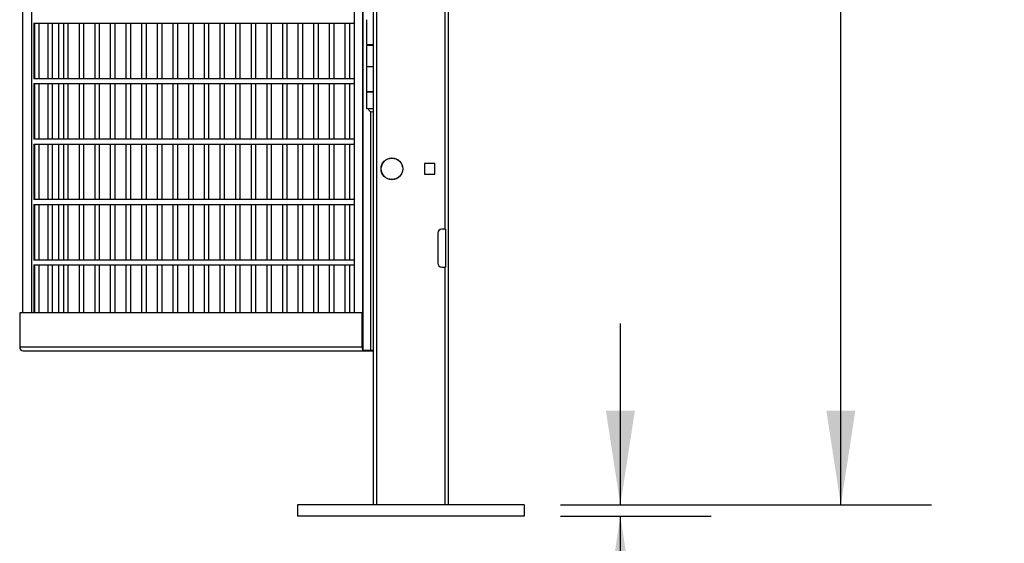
# Model space of a CAD drawing. Header units: inches. Extents: x 0.1 to 10.7, y 0.1 to 7.7.
# Tile 35 of 46: x 6.16 to 7.518, y 1.861 to 2.584. Entities that reach past the tile are written whole.
import ezdxf

# ---------------------------------------------------------------- set-up
doc = ezdxf.new("R2010")
doc.units = ezdxf.units.IN
doc.header["$MEASUREMENT"] = 0
doc.layers.add('DIMENSIONS', color=140, linetype='Continuous', lineweight=25)
doc.styles.add('SLDTEXTSTYLE0', font='TXT', dxfattribs={"width": 0.7})
doc.dimstyles.new('SLDDIMSTYLE0', dxfattribs={"dimtxt": 0.084961, "dimasz": 0.13, "dimexe": 0, "dimexo": 0.0625, "dimgap": 0.02124, "dimtad": 0, "dimtih": 1, "dimtoh": 1, "dimlfac": 24, "dimrnd": 1e-09, "dimzin": 12, "dimdsep": 46, "dimtxsty": 'SLDTEXTSTYLE0', "dimsah": 1, "dimcen": 0.09, "dimadec": 0, "dimazin": 3, "dimtfac": 1, "dimtofl": 0, "dimtmove": 0, "dimatfit": 3, "dimfxl": 0, "dimfrac": 2, "dimtolj": 1, "dimtzin": 12, "dimarcsym": 0})
doc.dimstyles.new('SLDDIMSTYLE3', dxfattribs={"dimtxt": 0.084961, "dimasz": 0.13, "dimexe": 0, "dimexo": 0.0625, "dimgap": 0.02124, "dimtad": 0, "dimtih": 1, "dimtoh": 1, "dimlfac": 24, "dimrnd": 1e-09, "dimdsep": 46, "dimtxsty": 'SLDTEXTSTYLE0', "dimsah": 1, "dimcen": 0.09, "dimadec": 0, "dimazin": 2, "dimtfac": 1, "dimtmove": 0, "dimatfit": 0, "dimfxl": 0, "dimfrac": 2, "dimtolj": 1, "dimtzin": 12, "dimarcsym": 0})

# ---------------------------------------------------------------- blocks, each defined once
blk = doc.blocks.new('_D_5')
at = {"layer": 'DIMENSIONS'}
for p, q in [((6.802, 4.8778), (7.4178, 4.8778)), ((7.2928, 4.8778), (7.2928, 3.611)), ((7.0959, 3.457), (7.0673, 3.457)), ((7.0673, 3.457), (7.0673, 3.3219)), ((7.4897, 3.457), (7.5182, 3.457)), ((7.5182, 3.457), (7.5182, 3.3219)), ((7.0673, 3.3219), (7.0959, 3.3219)), ((7.5182, 3.3219), (7.4897, 3.3219)), ((7.2928, 1.9143), (7.2928, 3.3029)), ((6.9061, 1.9143), (7.4178, 1.9143))]:
    blk.add_line(p, q, dxfattribs=at)
for points in [[(7.2928, 4.8778), (7.2728, 4.7478), (7.3128, 4.7478)], [(7.2928, 1.9143), (7.3128, 2.0443), (7.2728, 2.0443)]]:
    blk.add_solid(points, dxfattribs=at)
at = {"layer": 'DIMENSIONS', "char_height": 0.08333, "attachment_point": 1, "style": 'SLDTEXTSTYLE0'}
for s, insert in [('71.13', (7.1312, 3.5834)), ('1806.6', (7.0959, 3.4293))]:
    blk.add_mtext(s, dxfattribs=dict(at, insert=insert))
blk = doc.blocks.new('_D_6')
at = {"layer": 'DIMENSIONS'}
for p, q in [((6.9888, 1.9143), (6.9888, 2.1643)), ((6.9061, 1.9143), (7.1138, 1.9143)), ((6.9061, 1.8987), (7.1138, 1.8987)), ((6.9888, 1.561), (6.9888, 1.8987)), ((7.0394, 1.561), (6.9888, 1.561)), ((7.1926, 1.561), (7.164, 1.561)), ((7.164, 1.561), (7.164, 1.426)), ((7.3744, 1.561), (7.4029, 1.561)), ((7.4029, 1.561), (7.4029, 1.426)), ((7.164, 1.426), (7.1926, 1.426)), ((7.4029, 1.426), (7.3744, 1.426))]:
    blk.add_line(p, q, dxfattribs=at)
for points in [[(6.9888, 1.9143), (7.0088, 2.0443), (6.9688, 2.0443)], [(6.9888, 1.8987), (6.9688, 1.7687), (7.0088, 1.7687)]]:
    blk.add_solid(points, dxfattribs=at)
at = {"layer": 'DIMENSIONS', "char_height": 0.08333, "attachment_point": 1, "style": 'SLDTEXTSTYLE0'}
for s, insert in [('0.38', (7.1572, 1.6874)), ('9.5', (7.1926, 1.5334))]:
    blk.add_mtext(s, dxfattribs=dict(at, insert=insert))

msp = doc.modelspace()

# ---------------------------------------------------------------- linework, layer by layer
for p, q in [((6.63345, 4.87784), (6.63345, 2.12784)), ((6.63362, 2.12784), (6.63362, 4.87784)), ((6.65279, 1.9143), (6.65279, 4.87784)), ((6.75196, 1.9143), (6.75196, 4.87784)), ((6.62169, 4.82576), (6.62169, 2.17913)), ((6.74696, 3.49242), (6.74696, 2.29451)), ((6.64779, 3.48201), (6.64779, 2.28409)), ((6.16445, 3.46692), (6.16445, 2.17913)), ((6.16461, 2.17913), (6.16461, 3.46692)), ((6.17685, 3.46692), (6.17685, 2.17913)), ((6.6385, 2.58357), (6.6385, 2.54919)), ((6.17975, 2.57873), (6.17975, 2.50203)), ((6.17975, 2.57871), (6.62169, 2.57871)), ((6.18067, 2.57871), (6.18067, 2.50205)), ((6.18733, 2.50205), (6.18733, 2.57871)), ((6.19916, 2.57871), (6.19916, 2.50205)), ((6.20583, 2.50205), (6.20583, 2.57871)), ((6.21445, 2.50205), (6.21445, 2.57871)), ((6.22073, 2.57871), (6.22073, 2.50205)), ((6.2274, 2.50205), (6.2274, 2.57871)), ((6.2423, 2.57871), (6.2423, 2.50205)), ((6.24897, 2.50205), (6.24897, 2.57871)), ((6.26387, 2.57871), (6.26387, 2.50205)), ((6.27053, 2.50205), (6.27053, 2.57871)), ((6.28543, 2.57871), (6.28543, 2.50205)), ((6.2921, 2.50205), (6.2921, 2.57871)), ((6.307, 2.57871), (6.307, 2.50205)), ((6.31367, 2.50205), (6.31367, 2.57871)), ((6.32857, 2.57871), (6.32857, 2.50205)), ((6.33524, 2.50205), (6.33524, 2.57871)), ((6.35014, 2.57871), (6.35014, 2.50205)), ((6.35681, 2.50205), (6.35681, 2.57871)), ((6.37171, 2.57871), (6.37171, 2.50205)), ((6.37837, 2.50205), (6.37837, 2.57871)), ((6.39328, 2.57871), (6.39328, 2.50205)), ((6.39994, 2.50205), (6.39994, 2.57871)), ((6.41484, 2.57871), (6.41484, 2.50205)), ((6.42151, 2.50205), (6.42151, 2.57871)), ((6.43641, 2.57871), (6.43641, 2.50205)), ((6.44308, 2.50205), (6.44308, 2.57871)), ((6.45798, 2.57871), (6.45798, 2.50205)), ((6.46465, 2.50205), (6.46465, 2.57871)), ((6.47955, 2.57871), (6.47955, 2.50205)), ((6.48622, 2.50205), (6.48622, 2.57871)), ((6.50112, 2.57871), (6.50112, 2.50205)), ((6.50778, 2.50205), (6.50778, 2.57871)), ((6.52269, 2.57871), (6.52269, 2.50205)), ((6.52935, 2.50205), (6.52935, 2.57871)), ((6.54425, 2.57871), (6.54425, 2.50205)), ((6.55092, 2.50205), (6.55092, 2.57871)), ((6.56582, 2.57871), (6.56582, 2.50205)), ((6.57249, 2.50205), (6.57249, 2.57871)), ((6.58739, 2.57871), (6.58739, 2.50205)), ((6.59406, 2.50205), (6.59406, 2.57871)), ((6.60896, 2.57871), (6.60896, 2.50205)), ((6.61563, 2.50205), (6.61563, 2.57871)), ((6.6385, 2.54919), (6.64779, 2.54919)), ((6.6385, 2.54815), (6.6385, 2.51899)), ((6.64779, 2.54815), (6.6385, 2.54815)), ((6.64226, 2.54919), (6.64226, 2.54815)), ((6.6385, 2.51899), (6.6385, 2.48461)), ((6.6385, 2.51899), (6.64779, 2.51899)), ((6.62169, 2.50205), (6.17975, 2.50205)), ((6.17975, 2.4954), (6.17975, 2.4187)), ((6.17975, 2.49538), (6.62169, 2.49538)), ((6.18067, 2.49538), (6.18067, 2.41871)), ((6.18733, 2.41871), (6.18733, 2.49538)), ((6.19916, 2.49538), (6.19916, 2.41871)), ((6.20583, 2.41871), (6.20583, 2.49538)), ((6.21445, 2.41871), (6.21445, 2.49538)), ((6.22073, 2.49538), (6.22073, 2.41871)), ((6.2274, 2.41871), (6.2274, 2.49538)), ((6.2423, 2.49538), (6.2423, 2.41871)), ((6.24897, 2.41871), (6.24897, 2.49538)), ((6.26387, 2.49538), (6.26387, 2.41871)), ((6.27053, 2.41871), (6.27053, 2.49538)), ((6.28543, 2.49538), (6.28543, 2.41871)), ((6.2921, 2.41871), (6.2921, 2.49538)), ((6.307, 2.49538), (6.307, 2.41871)), ((6.31367, 2.41871), (6.31367, 2.49538)), ((6.32857, 2.49538), (6.32857, 2.41871)), ((6.33524, 2.41871), (6.33524, 2.49538)), ((6.35014, 2.49538), (6.35014, 2.41871)), ((6.35681, 2.41871), (6.35681, 2.49538)), ((6.37171, 2.49538), (6.37171, 2.41871)), ((6.37837, 2.41871), (6.37837, 2.49538)), ((6.39328, 2.49538), (6.39328, 2.41871)), ((6.39994, 2.41871), (6.39994, 2.49538)), ((6.41484, 2.49538), (6.41484, 2.41871)), ((6.42151, 2.41871), (6.42151, 2.49538)), ((6.43641, 2.49538), (6.43641, 2.41871)), ((6.44308, 2.41871), (6.44308, 2.49538)), ((6.45798, 2.49538), (6.45798, 2.41871)), ((6.46465, 2.41871), (6.46465, 2.49538)), ((6.47955, 2.49538), (6.47955, 2.41871)), ((6.48622, 2.41871), (6.48622, 2.49538)), ((6.50112, 2.49538), (6.50112, 2.41871)), ((6.50778, 2.41871), (6.50778, 2.49538)), ((6.52269, 2.49538), (6.52269, 2.41871)), ((6.52935, 2.41871), (6.52935, 2.49538)), ((6.54425, 2.49538), (6.54425, 2.41871)), ((6.55092, 2.41871), (6.55092, 2.49538)), ((6.56582, 2.49538), (6.56582, 2.41871)), ((6.57249, 2.41871), (6.57249, 2.49538)), ((6.58739, 2.49538), (6.58739, 2.41871)), ((6.59406, 2.41871), (6.59406, 2.49538)), ((6.60896, 2.49538), (6.60896, 2.41871)), ((6.61563, 2.41871), (6.61563, 2.49538)), ((6.6385, 2.48461), (6.64779, 2.48461)), ((6.6385, 2.48357), (6.6385, 2.46065)), ((6.64779, 2.48357), (6.6385, 2.48357)), ((6.64226, 2.48461), (6.64226, 2.48357)), ((6.64779, 2.46065), (6.6385, 2.46065)), ((6.64441, 2.45701), (6.64441, 2.12784)), ((6.62169, 2.41871), (6.17975, 2.41871)), ((6.17975, 2.41206), (6.17975, 2.33536)), ((6.17975, 2.41205), (6.62169, 2.41205)), ((6.18067, 2.41205), (6.18067, 2.33538)), ((6.18733, 2.33538), (6.18733, 2.41205)), ((6.19916, 2.41205), (6.19916, 2.33538)), ((6.20583, 2.33538), (6.20583, 2.41205)), ((6.21445, 2.33538), (6.21445, 2.41205)), ((6.22073, 2.41205), (6.22073, 2.33538)), ((6.2274, 2.33538), (6.2274, 2.41205)), ((6.2423, 2.41205), (6.2423, 2.33538)), ((6.24897, 2.33538), (6.24897, 2.41205)), ((6.26387, 2.41205), (6.26387, 2.33538)), ((6.27053, 2.33538), (6.27053, 2.41205)), ((6.28543, 2.41205), (6.28543, 2.33538)), ((6.2921, 2.33538), (6.2921, 2.41205)), ((6.307, 2.41205), (6.307, 2.33538)), ((6.31367, 2.33538), (6.31367, 2.41205)), ((6.32857, 2.41205), (6.32857, 2.33538)), ((6.33524, 2.33538), (6.33524, 2.41205)), ((6.35014, 2.41205), (6.35014, 2.33538)), ((6.35681, 2.33538), (6.35681, 2.41205)), ((6.37171, 2.41205), (6.37171, 2.33538)), ((6.37837, 2.33538), (6.37837, 2.41205)), ((6.39328, 2.41205), (6.39328, 2.33538)), ((6.39994, 2.33538), (6.39994, 2.41205)), ((6.41484, 2.41205), (6.41484, 2.33538)), ((6.42151, 2.33538), (6.42151, 2.41205)), ((6.43641, 2.41205), (6.43641, 2.33538)), ((6.44308, 2.33538), (6.44308, 2.41205)), ((6.45798, 2.41205), (6.45798, 2.33538)), ((6.46465, 2.33538), (6.46465, 2.41205)), ((6.47955, 2.41205), (6.47955, 2.33538)), ((6.48622, 2.33538), (6.48622, 2.41205)), ((6.50112, 2.41205), (6.50112, 2.33538)), ((6.50778, 2.33538), (6.50778, 2.41205)), ((6.52269, 2.41205), (6.52269, 2.33538)), ((6.52935, 2.33538), (6.52935, 2.41205)), ((6.54425, 2.41205), (6.54425, 2.33538)), ((6.55092, 2.33538), (6.55092, 2.41205)), ((6.56582, 2.41205), (6.56582, 2.33538)), ((6.57249, 2.33538), (6.57249, 2.41205)), ((6.58739, 2.41205), (6.58739, 2.33538)), ((6.59406, 2.33538), (6.59406, 2.41205)), ((6.60896, 2.41205), (6.60896, 2.33538)), ((6.61563, 2.33538), (6.61563, 2.41205)), ((6.73308, 2.385), (6.71875, 2.385)), ((6.71875, 2.385), (6.71875, 2.37068)), ((6.73308, 2.37068), (6.73308, 2.385)), ((6.71875, 2.37068), (6.73308, 2.37068)), ((6.62169, 2.33538), (6.17975, 2.33538)), ((6.17975, 2.32873), (6.17975, 2.25203)), ((6.17975, 2.32871), (6.62169, 2.32871)), ((6.18067, 2.32871), (6.18067, 2.25205)), ((6.18733, 2.25205), (6.18733, 2.32871)), ((6.19916, 2.32871), (6.19916, 2.25205)), ((6.20583, 2.25205), (6.20583, 2.32871)), ((6.21445, 2.25205), (6.21445, 2.32871)), ((6.22073, 2.32871), (6.22073, 2.25205)), ((6.2274, 2.25205), (6.2274, 2.32871)), ((6.2423, 2.32871), (6.2423, 2.25205)), ((6.24897, 2.25205), (6.24897, 2.32871)), ((6.26387, 2.32871), (6.26387, 2.25205)), ((6.27053, 2.25205), (6.27053, 2.32871)), ((6.28543, 2.32871), (6.28543, 2.25205)), ((6.2921, 2.25205), (6.2921, 2.32871)), ((6.307, 2.32871), (6.307, 2.25205)), ((6.31367, 2.25205), (6.31367, 2.32871)), ((6.32857, 2.32871), (6.32857, 2.25205)), ((6.33524, 2.25205), (6.33524, 2.32871)), ((6.35014, 2.32871), (6.35014, 2.25205)), ((6.35681, 2.25205), (6.35681, 2.32871)), ((6.37171, 2.32871), (6.37171, 2.25205)), ((6.37837, 2.25205), (6.37837, 2.32871)), ((6.39328, 2.32871), (6.39328, 2.25205)), ((6.39994, 2.25205), (6.39994, 2.32871)), ((6.41484, 2.32871), (6.41484, 2.25205)), ((6.42151, 2.25205), (6.42151, 2.32871)), ((6.43641, 2.32871), (6.43641, 2.25205)), ((6.44308, 2.25205), (6.44308, 2.32871)), ((6.45798, 2.32871), (6.45798, 2.25205)), ((6.46465, 2.25205), (6.46465, 2.32871)), ((6.47955, 2.32871), (6.47955, 2.25205)), ((6.48622, 2.25205), (6.48622, 2.32871)), ((6.50112, 2.32871), (6.50112, 2.25205)), ((6.50778, 2.25205), (6.50778, 2.32871)), ((6.52269, 2.32871), (6.52269, 2.25205)), ((6.52935, 2.25205), (6.52935, 2.32871)), ((6.54425, 2.32871), (6.54425, 2.25205)), ((6.55092, 2.25205), (6.55092, 2.32871)), ((6.56582, 2.32871), (6.56582, 2.25205)), ((6.57249, 2.25205), (6.57249, 2.32871)), ((6.58739, 2.32871), (6.58739, 2.25205)), ((6.59406, 2.25205), (6.59406, 2.32871)), ((6.60896, 2.32871), (6.60896, 2.25205)), ((6.61563, 2.25205), (6.61563, 2.32871)), ((6.64779, 2.28409), (6.64786, 2.28409)), ((6.64779, 2.28409), (6.64779, 2.27867)), ((6.64786, 2.28409), (6.64786, 2.23201)), ((6.73696, 2.28909), (6.73696, 2.24784)), ((6.74696, 2.29451), (6.74237, 2.29451)), ((6.74696, 2.29451), (6.74779, 2.29451)), ((6.74779, 2.29451), (6.74779, 2.24242)), ((6.64779, 2.27867), (6.64779, 2.23742)), ((6.64786, 2.27867), (6.64779, 2.27867)), ((6.62169, 2.25205), (6.17975, 2.25205)), ((6.17975, 2.2454), (6.17975, 2.17913)), ((6.17975, 2.24538), (6.62169, 2.24538)), ((6.18067, 2.24538), (6.18067, 2.17913)), ((6.18733, 2.17913), (6.18733, 2.24538)), ((6.19916, 2.24538), (6.19916, 2.17913)), ((6.20583, 2.17913), (6.20583, 2.24538)), ((6.21445, 2.17913), (6.21445, 2.24538)), ((6.22073, 2.24538), (6.22073, 2.17913)), ((6.2274, 2.17913), (6.2274, 2.24538)), ((6.2423, 2.24538), (6.2423, 2.17913)), ((6.24897, 2.17913), (6.24897, 2.24538)), ((6.26387, 2.24538), (6.26387, 2.17913)), ((6.27053, 2.17913), (6.27053, 2.24538)), ((6.28543, 2.24538), (6.28543, 2.17913)), ((6.2921, 2.17913), (6.2921, 2.24538)), ((6.307, 2.24538), (6.307, 2.17913)), ((6.31367, 2.17913), (6.31367, 2.24538)), ((6.32857, 2.24538), (6.32857, 2.17913)), ((6.33524, 2.17913), (6.33524, 2.24538)), ((6.35014, 2.24538), (6.35014, 2.17913)), ((6.35681, 2.17913), (6.35681, 2.24538)), ((6.37171, 2.24538), (6.37171, 2.17913)), ((6.37837, 2.17913), (6.37837, 2.24538)), ((6.39328, 2.24538), (6.39328, 2.17913)), ((6.39994, 2.17913), (6.39994, 2.24538)), ((6.41484, 2.24538), (6.41484, 2.17913)), ((6.42151, 2.17913), (6.42151, 2.24538)), ((6.43641, 2.24538), (6.43641, 2.17913)), ((6.44308, 2.17913), (6.44308, 2.24538)), ((6.45798, 2.24538), (6.45798, 2.17913)), ((6.46465, 2.17913), (6.46465, 2.24538)), ((6.47955, 2.24538), (6.47955, 2.17913)), ((6.48622, 2.17913), (6.48622, 2.24538)), ((6.50112, 2.24538), (6.50112, 2.17913)), ((6.50778, 2.17913), (6.50778, 2.24538)), ((6.52269, 2.24538), (6.52269, 2.17913)), ((6.52935, 2.17913), (6.52935, 2.24538)), ((6.54425, 2.24538), (6.54425, 2.17913)), ((6.55092, 2.17913), (6.55092, 2.24538)), ((6.56582, 2.24538), (6.56582, 2.17913)), ((6.57249, 2.17913), (6.57249, 2.24538)), ((6.58739, 2.24538), (6.58739, 2.17913)), ((6.59406, 2.17913), (6.59406, 2.24538)), ((6.60896, 2.24538), (6.60896, 2.17913)), ((6.61563, 2.17913), (6.61563, 2.24538)), ((6.74237, 2.24242), (6.74696, 2.24242)), ((6.74696, 2.24242), (6.74696, 1.9143)), ((6.74779, 2.24242), (6.74696, 2.24242)), ((6.64779, 2.23742), (6.64779, 2.23201)), ((6.64779, 2.23742), (6.64786, 2.23742)), ((6.64779, 2.23201), (6.64779, 1.9143)), ((6.64786, 2.23201), (6.64779, 2.23201)), ((6.16047, 2.17913), (6.16047, 2.13185)), ((6.63228, 2.17913), (6.16047, 2.17913)), ((6.63228, 2.17913), (6.63228, 2.13185)), ((6.63345, 2.17913), (6.63228, 2.17913)), ((6.63228, 2.13185), (6.16047, 2.13185)), ((6.16511, 2.12705), (6.63691, 2.12705)), ((6.63345, 2.12784), (6.63362, 2.12784)), ((6.63362, 2.12784), (6.64441, 2.12784)), ((6.63691, 2.12705), (6.64779, 2.12705)), ((6.64441, 2.12784), (6.64779, 2.12784)), ((6.54362, 1.9143), (6.54362, 1.89867)), ((6.85612, 1.9143), (6.54362, 1.9143)), ((6.85612, 1.9143), (6.85612, 1.89867)), ((6.85612, 1.89867), (6.54362, 1.89867))]:
    msp.add_line(p, q)
for radius in [0.01498, 0.01476]:
    msp.add_circle((6.67383, 2.37784), radius)
for centre, radius, start, end in [((6.64694, 2.46287), 0.00639, 200.35102, 270), ((6.74237, 2.28909), 0.00542, 90, 180), ((6.74237, 2.24784), 0.00542, 180, 270), ((6.16519, 2.13177), 0.00472, 179.02424, 268.98981), ((6.63717, 2.13184), 0.00489, 179.85525, 220.46525), ((6.63692, 2.13157), 0.00452, 235.59223, 269.92216)]:
    msp.add_arc(centre, radius, start, end)
msp.add_open_spline([(6.647, 2.45649), (6.64686, 2.45649), (6.64695, 2.45649), (6.64745, 2.45649), (6.64776, 2.45649), (6.64791, 2.45649)], degree=3, knots=[0, 0, 0, 0, 0.5, 0.5, 1, 1, 1, 1])

# ---------------------------------------------------------------- dimensions: what is measured, and where the dimension line sits
at = {"layer": 'DIMENSIONS'}
for base, p1, p2, dimstyle, picture, middle in [((7.292791, 4.87784), (6.856123, 1.914298), (6.751956, 4.87784), 'SLDDIMSTYLE0', '_D_5', (7.292791, 3.456952)), ((6.98876, 1.89867), (6.85612, 1.9143), (6.85612, 1.89867), 'SLDDIMSTYLE3', '_D_6', (6.98876, 1.56099))]:
    dim = msp.add_linear_dim(base=base, p1=p1, p2=p2, angle=90, dimstyle=dimstyle, dxfattribs=at)
    dim.commit()
    dim.dimension.update_dxf_attribs({"geometry": picture, "text_midpoint": middle, "dimtype": 160})

doc.saveas('drawing.dxf')
